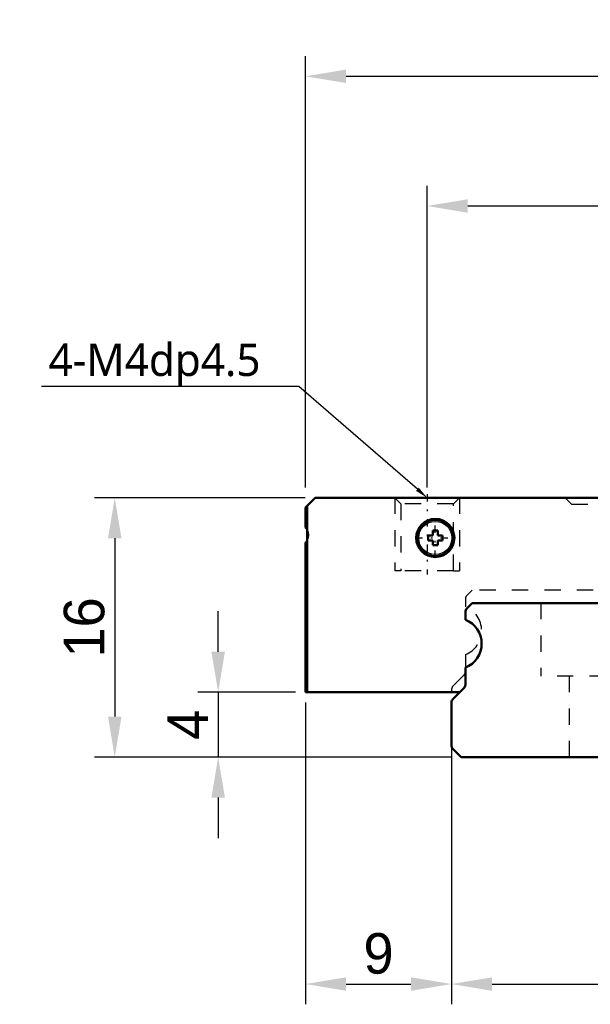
# Model space of a CAD drawing. Header units: millimetres. Extents: x 15 to 290, y 8 to 73.
# Tile 1 of 19: x 15 to 50, y 8 to 68. Entities that reach past the tile are written whole.
import ezdxf
from ezdxf import colors
from ezdxf.entities.mleader import LeaderData, LeaderLine
from ezdxf.math import Vec2, Vec3

# ---------------------------------------------------------------- set-up
doc = ezdxf.new("R2010")
doc.units = ezdxf.units.MM
doc.linetypes.add('Center', pattern=[1.5, 0.45, -0.5, 0.05, -0.5])
doc.linetypes.add('Dashed', pattern=[2, 1, -1])
for name, color, linetype, lineweight in [('AM_0', 7, 'Continuous', 50), ('AM_4', 3, 'Continuous', 25), ('AM_5', 3, 'Continuous', 25), ('AM_7', 7, 'Center', 25), ('AM_9', 6, 'Dashed', 25)]:
    doc.layers.add(name, color=color, linetype=linetype, lineweight=lineweight)
doc.dimstyles.new('ISO-25', dxfattribs={"dimtxt": 2.5, "dimasz": 2.5, "dimexe": 1.25, "dimexo": 0.625, "dimtad": 1, "dimdsep": 46, "dimtxsty": 'Standard', "dimcen": 2.5, "dimadec": 0, "dimazin": 0, "dimtfac": 1, "dimtmove": 0, "dimatfit": 3, "dimfxl": 1, "dimarcsym": 0})

# ---------------------------------------------------------------- blocks, each defined once
blk = doc.blocks.new('3_TM15WNS_D_2_0_in_TM15WNS1170NSZFI12525C55000TM_3')
at = {"layer": 'AM_0'}
for p, q in [((-29.9, 15.5), (-29.4, 16)), ((-29.4, 16), (29.4, 16)), ((-29.9, 4), (-29.9, 15.5)), ((-22.45, 13.67), (-22.45, 13.37)), ((-22.15, 13.67), (-22.45, 13.67)), ((-22.45, 13.37), (-22.15, 13.37)), ((-22.15, 13.97), (-22.15, 13.67)), ((-21.85, 13.97), (-22.15, 13.97)), ((-22.15, 13.37), (-22.15, 13.07)), ((-21.85, 13.67), (-21.85, 13.97)), ((-21.55, 13.67), (-21.85, 13.67)), ((-21.85, 13.37), (-21.55, 13.37)), ((-21.85, 13.07), (-21.85, 13.37)), ((-21.55, 13.37), (-21.55, 13.67)), ((-22.15, 13.07), (-21.85, 13.07)), ((-20.492, 4), (-29.9, 4))]:
    blk.add_line(p, q, dxfattribs=at)
for radius in [1.175, 1.125]:
    blk.add_circle((-22, 13.52), radius, dxfattribs=at)
at = {"layer": 'AM_4'}
blk.add_circle((-22, 13.52), 1.025, dxfattribs=at)
at = {"layer": 'AM_7'}
for p, q in [((-22, 12.28625), (-22, 14.75375)), ((-23.23375, 13.52), (-20.76625, 13.52))]:
    blk.add_line(p, q, dxfattribs=at)
blk = doc.blocks.new('4_TM15WNS_NS_ZF_I_SLIDER_0_in_TM15WNS1170NSZFI12525C55000TM_3')
at = {"layer": 'AM_0'}
for p, q in [((-30, 15.4), (-29.9, 15.5)), ((-30, 14.17), (-30, 15.4)), ((-30, 4), (-30, 13.231)), ((-29.9, 4), (-30, 4))]:
    blk.add_line(p, q, dxfattribs=at)
for centre, start, end in [((-30.451, 13.702), 32.10734, 46.11544), ((-30.451, 13.699), 313.88456, 327.89266)]:
    blk.add_arc(centre, 0.65, start, end, dxfattribs=at)
at = {"layer": 'AM_5', "linetype": 'Dashed'}
for p, q in [((-24.5, 16), (-24.5, 11.5)), ((-20.5, 16), (-20.5, 11.5)), ((-24.121, 11.5), (-24.5, 11.5)), ((-20.879, 11.5), (-20.5, 11.5))]:
    blk.add_line(p, q, dxfattribs=at)
at = {"layer": 'AM_7'}
blk.add_line((-22.5, 16.225), (-22.5, 11.275), dxfattribs=at)
at = {"layer": 'AM_9'}
for p, q in [((-24.5, 16), (-24.121, 15.621)), ((-20.879, 15.621), (-20.5, 16)), ((-14, 16), (-13.6, 15.6)), ((-24.121, 15.621), (-24.121, 11.5)), ((-20.879, 15.621), (-24.121, 15.621)), ((-20.879, 11.5), (-20.879, 15.621)), ((-13.6, 15.6), (13.6, 15.6)), ((-20.879, 11.5), (-24.121, 11.5)), ((-20.15, 9.752), (-20.15, 9.278)), ((-19.726, 10.3), (-20.062, 9.964)), ((19.726, 10.3), (-19.726, 10.3)), ((-20.15, 6.323), (-20.15, 5.523)), ((-20.238, 5.054), (-20.912, 4.38)), ((-21, 4.168), (-21, 4))]:
    blk.add_line(p, q, dxfattribs=at)
for centre, radius, start, end in [((-30.45, 13.7), 0.65, 327.79575, 32.21762), ((-19.85, 9.752), 0.3, 135.00002, 180.00001), ((-20.732, 7.801), 1.588, 291.5003, 68.4997), ((-20.45, 5.266), 0.3, 315.00002, 0.00001), ((-20.7, 4.168), 0.3, 135.00002, 180.00001)]:
    blk.add_arc(centre, radius, start, end, dxfattribs=at)
blk = doc.blocks.new('5_TM15WNS1170NSZFI1252555000RAIL_0_in_TM15WNS1170NSZFI12525C55000TM_3')
at = {"layer": 'AM_0'}
for p, q in [((-20.062, 9.164), (-19.726, 9.5)), ((-19.726, 9.5), (19.726, 9.5)), ((-20.15, 8.478), (-20.15, 8.952)), ((-20.15, 4.466), (-20.15, 5.523)), ((-20.912, 3.58), (-20.238, 4.254)), ((-21, 0.725), (-21, 3.368)), ((-20.4, 0), (-20.912, 0.513)), ((-7.866, 0), (-20.4, 0))]:
    blk.add_line(p, q, dxfattribs=at)
for centre, radius, start, end in [((-19.85, 8.952), 0.3, 135.00002, 180.00001), ((-20.732, 7.001), 1.588, 291.5003, 68.4997), ((-20.45, 4.466), 0.3, 315.00002, 0.00001), ((-20.7, 3.368), 0.3, 135.00002, 180.00001), ((-20.7, 0.725), 0.3, 180.00008, 224.94414)]:
    blk.add_arc(centre, radius, start, end, dxfattribs=at)
at = {"layer": 'AM_9'}
for p, q in [((-15.5, 9.5), (-15.5, 5)), ((-7.5, 5), (-15.5, 5)), ((-13.75, 5), (-13.75, 0))]:
    blk.add_line(p, q, dxfattribs=at)
blk = doc.blocks.new('*D20')
at = {"layer": 'AM_0', "color": 0, "lineweight": -2, "transparency": 16777216}
for p, q in [((41.186, 26.255), (41.186, 7.63)), ((83.186, 26.255), (83.186, 7.63)), ((43.686, 8.88), (80.686, 8.88))]:
    blk.add_line(p, q, dxfattribs=at)
at = {"layer": 'AM_0', "color": 0, "transparency": 16777216}
for points in [[(43.686, 9.296), (43.686, 8.463), (41.186, 8.88)], [(80.686, 9.296), (80.686, 8.463), (83.186, 8.88)]]:
    blk.add_solid(points, dxfattribs=at)
at = {"layer": 'Defpoints', "color": 0, "transparency": 16777216}
for p in [(41.186, 26.88), (83.186, 26.88), (83.186, 8.88)]:
    blk.add_point(p, dxfattribs=at)
at = {"layer": 'AM_0', "color": 0, "transparency": 16777216, "insert": (62.186, 10.755), "char_height": 2.5, "attachment_point": 5}
blk.add_mtext('42', dxfattribs=at)
blk = doc.blocks.new('*D22')
at = {"layer": 'AM_0', "color": 0, "lineweight": -2, "transparency": 16777216}
for p, q in [((32.186, 39.505), (32.186, 66.13)), ((92.186, 39.505), (92.186, 66.13)), ((34.686, 64.88), (89.686, 64.88))]:
    blk.add_line(p, q, dxfattribs=at)
at = {"layer": 'AM_0', "color": 0, "transparency": 16777216}
for points in [[(34.686, 65.296), (34.686, 64.463), (32.186, 64.88)], [(89.686, 65.296), (89.686, 64.463), (92.186, 64.88)]]:
    blk.add_solid(points, dxfattribs=at)
at = {"layer": 'Defpoints', "color": 0, "transparency": 16777216}
for p in [(92.186, 64.88), (32.186, 38.88), (92.186, 38.88)]:
    blk.add_point(p, dxfattribs=at)
at = {"layer": 'AM_0', "color": 0, "transparency": 16777216, "insert": (62.186, 66.755), "char_height": 2.5, "attachment_point": 5}
blk.add_mtext('60', dxfattribs=at)
blk = doc.blocks.new('*D23')
at = {"layer": 'AM_0', "color": 0, "lineweight": -2, "transparency": 16777216}
for p, q in [((39.686, 39.505), (39.686, 58.13)), ((84.686, 39.505), (84.686, 58.13)), ((42.186, 56.88), (82.186, 56.88))]:
    blk.add_line(p, q, dxfattribs=at)
at = {"layer": 'AM_0', "color": 0, "transparency": 16777216}
for points in [[(42.186, 57.296), (42.186, 56.463), (39.686, 56.88)], [(82.186, 57.296), (82.186, 56.463), (84.686, 56.88)]]:
    blk.add_solid(points, dxfattribs=at)
at = {"layer": 'Defpoints', "color": 0, "transparency": 16777216}
for p in [(84.686, 56.88), (39.686, 38.88), (84.686, 38.88)]:
    blk.add_point(p, dxfattribs=at)
at = {"layer": 'AM_0', "color": 0, "transparency": 16777216, "insert": (62.186, 58.755), "char_height": 2.5, "attachment_point": 5}
blk.add_mtext('45', dxfattribs=at)
blk = doc.blocks.new('*D24')
at = {"layer": 'AM_0', "color": 0, "lineweight": -2, "transparency": 16777216}
for p, q in [((95.985, 41.38), (95.985, 43.88)), ((32.811, 38.88), (97.235, 38.88)), ((95.985, 38.88), (95.985, 38.838)), ((62.811, 35.88), (97.235, 35.88)), ((95.985, 35.88), (95.985, 35.921)), ((95.985, 33.38), (95.985, 30.88))]:
    blk.add_line(p, q, dxfattribs=at)
at = {"layer": 'AM_0', "color": 0, "transparency": 16777216}
for points in [[(95.568, 41.38), (96.401, 41.38), (95.985, 38.88)], [(95.568, 33.38), (96.401, 33.38), (95.985, 35.88)]]:
    blk.add_solid(points, dxfattribs=at)
at = {"layer": 'Defpoints', "color": 0, "transparency": 16777216}
for p in [(32.186, 38.88), (95.985, 38.88), (62.186, 35.88)]:
    blk.add_point(p, dxfattribs=at)
at = {"layer": 'AM_0', "color": 0, "transparency": 16777216, "insert": (95.985, 37.38), "char_height": 2.5, "attachment_point": 5, "rotation": 90}
blk.add_mtext('3', dxfattribs=at)
blk = doc.blocks.new('*D25')
at = {"layer": 'AM_0', "color": 0, "lineweight": -2, "transparency": 16777216}
for p, q in [((32.161, 38.88), (19.179, 38.88)), ((20.429, 36.38), (20.429, 25.38)), ((41.161, 22.88), (19.179, 22.88))]:
    blk.add_line(p, q, dxfattribs=at)
at = {"layer": 'AM_0', "color": 0, "transparency": 16777216}
for points in [[(20.012, 36.38), (20.846, 36.38), (20.429, 38.88)], [(20.012, 25.38), (20.846, 25.38), (20.429, 22.88)]]:
    blk.add_solid(points, dxfattribs=at)
at = {"layer": 'Defpoints', "color": 0, "transparency": 16777216}
for p in [(32.786, 38.88), (20.429, 22.88), (41.786, 22.88)]:
    blk.add_point(p, dxfattribs=at)
at = {"layer": 'AM_0', "color": 0, "transparency": 16777216, "insert": (18.554, 30.88), "char_height": 2.5, "attachment_point": 5, "rotation": 90}
blk.add_mtext('16', dxfattribs=at)
blk = doc.blocks.new('*D26')
at = {"layer": 'AM_0', "color": 0, "lineweight": -2, "transparency": 16777216}
for p, q in [((26.803, 29.38), (26.803, 31.88)), ((31.561, 26.88), (25.553, 26.88)), ((26.803, 26.88), (26.803, 22.88)), ((41.161, 22.88), (25.553, 22.88)), ((26.803, 20.38), (26.803, 17.88))]:
    blk.add_line(p, q, dxfattribs=at)
at = {"layer": 'AM_0', "color": 0, "transparency": 16777216}
for points in [[(26.386, 29.38), (27.22, 29.38), (26.803, 26.88)], [(26.386, 20.38), (27.22, 20.38), (26.803, 22.88)]]:
    blk.add_solid(points, dxfattribs=at)
at = {"layer": 'Defpoints', "color": 0, "transparency": 16777216}
for p in [(32.186, 26.88), (26.803, 22.88), (41.786, 22.88)]:
    blk.add_point(p, dxfattribs=at)
at = {"layer": 'AM_0', "color": 0, "transparency": 16777216, "insert": (24.928, 24.88), "char_height": 2.5, "attachment_point": 5, "rotation": 90}
blk.add_mtext('4', dxfattribs=at)
blk = doc.blocks.new('*D27')
at = {"color": 0, "lineweight": -2, "transparency": 16777216}
for p, q in [((32.186, 26.255), (32.186, 7.63)), ((41.186, 25.622), (41.186, 7.63)), ((34.686, 8.88), (38.686, 8.88))]:
    blk.add_line(p, q, dxfattribs=at)
at = {"color": 0, "transparency": 16777216}
for points in [[(34.686, 9.296), (34.686, 8.463), (32.186, 8.88)], [(38.686, 9.296), (38.686, 8.463), (41.186, 8.88)]]:
    blk.add_solid(points, dxfattribs=at)
at = {"layer": 'Defpoints', "color": 0, "transparency": 16777216}
for p in [(32.186, 26.88), (41.186, 26.247), (41.186, 8.88)]:
    blk.add_point(p, dxfattribs=at)
at = {"color": 0, "transparency": 16777216, "insert": (36.686, 10.755), "char_height": 2.5, "attachment_point": 5}
blk.add_mtext('9', dxfattribs=at)

msp = doc.modelspace()

# ---------------------------------------------------------------- block references
at = {"layer": 'AM_0'}
for name in ['4_TM15WNS_NS_ZF_I_SLIDER_0_in_TM15WNS1170NSZFI12525C55000TM_3', '3_TM15WNS_D_2_0_in_TM15WNS1170NSZFI12525C55000TM_3', '5_TM15WNS1170NSZFI1252555000RAIL_0_in_TM15WNS1170NSZFI12525C55000TM_3']:
    msp.add_blockref(name, (62.186, 22.88), dxfattribs=at)

# ---------------------------------------------------------------- dimensions: what is measured, and where the dimension line sits
dim = msp.add_linear_dim(base=(41.186, 8.88), p1=(32.186, 26.88), p2=(41.186, 26.247), dimstyle='ISO-25')
dim.commit()
dim.dimension.update_dxf_attribs({"geometry": '*D27', "text_midpoint": (36.686, 10.755)})
for base, p1, p2, text, picture, middle in [((92.186, 64.88), (32.186, 38.88), (92.186, 38.88), '60', '*D22', (62.186, 64.88)), ((84.686, 56.88), (39.686, 38.88), (84.686, 38.88), '45', '*D23', (62.186, 56.88)), ((83.186, 8.88), (41.186, 26.88), (83.186, 26.88), '42', '*D20', (62.186, 8.88))]:
    dim = msp.add_linear_dim(base=base, p1=p1, p2=p2, text=text, dimstyle='ISO-25', dxfattribs=at)
    dim.commit()
    dim.dimension.update_dxf_attribs({"geometry": picture, "text_midpoint": middle, "dimtype": 160})
dim = msp.add_linear_dim(base=(95.985, 38.88), p1=(62.186, 35.88), p2=(32.186, 38.88), angle=90, text='3', dimstyle='ISO-25', dxfattribs=at)
dim.commit()
dim.dimension.update_dxf_attribs({"geometry": '*D24', "text_midpoint": (95.985, 37.38), "dimtype": 160, "text_rotation": 90})
for base, p1, picture, middle in [((20.429, 22.88), (32.786, 38.88), '*D25', (18.554, 30.88)), ((26.803, 22.88), (32.186, 26.88), '*D26', (24.928, 24.88))]:
    dim = msp.add_linear_dim(base=base, p1=p1, p2=(41.786, 22.88), angle=90, dimstyle='ISO-25', dxfattribs=at)
    dim.commit()
    dim.dimension.update_dxf_attribs({"geometry": picture, "text_midpoint": middle})

# ---------------------------------------------------------------- leaders
ml = msp.add_multileader_mtext('Standard')
ml.set_content('{\\fMicrosoft JhengHei|b0|i0|c136|p34;4-M4dp4.5}', color=256)
ml.set_leader_properties()
ml.build(insert=Vec2(0, 0))
ml.multileader.update_dxf_attribs({"text_right_attachment_type": 6, "dogleg_length": 0.36, "arrow_head_size": 0.8})
ctx = ml.context
ctx.base_point, ctx.char_height, ctx.arrow_head_size, ctx.plane_origin = Vec3(13.84, 47.065), 2, 0.8, Vec3(33.77, 45.63)
ctx.right_attachment, ctx.text_align_type = 6, 2
notes = []
notes.append((ctx, [(0, (1, 1, 0), (31.773, 45.736), (-1, 0), 0.36, [(0, [(39.686, 38.88)], 0, [])])]))
ctx.mtext.insert, ctx.mtext.alignment, ctx.mtext.flow_direction = Vec3(29.413, 48.393), 3, 5
for ctx, leaders in notes:
    for number, flags, end, landing, length, lines in leaders:
        leader = LeaderData()
        leader.index, (leader.has_last_leader_line, leader.has_dogleg_vector, leader.attachment_direction) = number, flags
        leader.last_leader_point, leader.dogleg_vector, leader.dogleg_length = Vec3(end), Vec3(landing), length
        for number, points, colour, breaks in lines:
            line = LeaderLine()
            line.index, line.vertices, line.color, line.breaks = number, Vec3.list(points), colors.encode_raw_color(colour), breaks
            leader.lines.append(line)
        ctx.leaders.append(leader)

doc.saveas('drawing.dxf')
